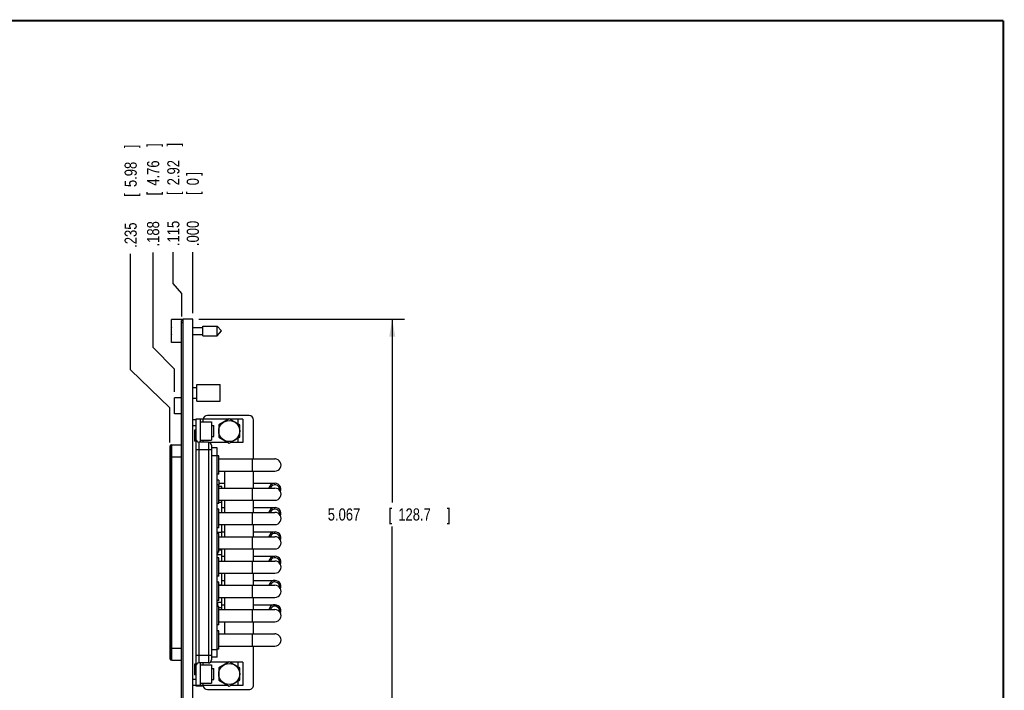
# Model space of a CAD drawing. Header units: inches. Extents: x 0.2 to 16.8, y 0.1 to 10.8.
# Tile 10 of 10: x 6.6 to 16.8, y 3.9 to 10.8. Entities that reach past the tile are written whole.
import ezdxf

# ---------------------------------------------------------------- set-up
doc = ezdxf.new("R2010")
doc.units = ezdxf.units.IN
doc.header["$LTSCALE"] = 0.935
doc.header["$MEASUREMENT"] = 0
doc.layers.get('0').update_dxf_attribs({"linetype": 'CONTINUOUS'})
doc.layers.add('DIMENSIONS', color=7, linetype='CONTINUOUS')
doc.styles.get("Standard").update_dxf_attribs({"font": 'txt', "width": 0.8})
doc.dimstyles.new('DIMSTYLE_1', dxfattribs={"dimtxt": 0.125, "dimasz": 0.18, "dimexe": 0.18, "dimexo": 0.0625, "dimgap": 0.09, "dimtad": 0, "dimtih": 1, "dimtoh": 1, "dimdec": 3, "dimzin": 4, "dimdsep": 46, "dimtxsty": 'STANDARD', "dimblk": '_FILLED', "dimblk1": '_FILLED', "dimblk2": '_FILLED', "dimcen": 0.09, "dimadec": 0, "dimazin": 0, "dimtp": 0.001, "dimtm": 0.001, "dimtfac": 1, "dimtdec": 3, "dimtofl": 0, "dimtmove": 0, "dimatfit": 3, "dimldrblk": '_FILLED', "dimfxl": 1, "dimtolj": 1, "dimtzin": 4, "dimarcsym": 0})
doc.dimstyles.new('DIMSTYLE_2', dxfattribs={"dimtxt": 0.125, "dimasz": 0.18, "dimexe": 0.18, "dimexo": 0.0625, "dimgap": 0.09, "dimtad": 0, "dimtih": 1, "dimtoh": 1, "dimdec": 3, "dimzin": 4, "dimdsep": 46, "dimtxsty": 'STANDARD', "dimblk": '_FILLED', "dimblk1": '_FILLED', "dimblk2": '_FILLED', "dimcen": 0.09, "dimadec": 0, "dimazin": 0, "dimtp": 0.001, "dimtm": 0.001, "dimtfac": 1, "dimtdec": 3, "dimtofl": 0, "dimtmove": 0, "dimatfit": 3, "dimldrblk": '_FILLED', "dimfxl": 1, "dimtolj": 1, "dimtzin": 4, "dimarcsym": 0})

# ---------------------------------------------------------------- blocks, each defined once
blk = doc.blocks.new('*D0')
at = {"layer": 'DIMENSIONS', "color": 2, "linetype": 'CONTINUOUS'}
for p, q in [((8.216, 8.055), (8.216, 8.376)), ((8.302, 7.952), (8.216, 8.055)), ((8.302, 7.716), (8.302, 7.952))]:
    blk.add_line(p, q, dxfattribs=at)
at = {"layer": 'DIMENSIONS', "color": 2, "linetype": 'CONTINUOUS', "width": 0.8}
for s, p in [(']', (8.279, 9.464)), ('2.92', (8.279, 9.064)), ('[', (8.279, 8.964)), ('.115', (8.279, 8.439))]:
    blk.add_text(s, height=0.125, rotation=90, dxfattribs=at).set_placement(p)
blk = doc.blocks.new('_FILLED')
at = {"color": 0, "linetype": 'BYBLOCK'}
blk.add_solid([(0, 0), (-1, 0.174), (-1, -0.174)], dxfattribs=at)
blk = doc.blocks.new('*D1')
at = {"layer": 'DIMENSIONS', "color": 2, "linetype": 'CONTINUOUS'}
for p, q in [((8.009, 7.397), (8.009, 8.372)), ((8.229, 7.171), (8.009, 7.397)), ((8.229, 6.939), (8.229, 7.171))]:
    blk.add_line(p, q, dxfattribs=at)
at = {"layer": 'DIMENSIONS', "color": 2, "linetype": 'CONTINUOUS', "width": 0.8}
for s, p in [(']', (8.071, 9.46)), ('4.76', (8.071, 9.06)), ('[', (8.071, 8.96)), ('.188', (8.071, 8.435))]:
    blk.add_text(s, height=0.125, rotation=90, dxfattribs=at).set_placement(p)
blk = doc.blocks.new('*D2')
at = {"layer": 'DIMENSIONS', "color": 2, "linetype": 'CONTINUOUS'}
for p, q in [((7.777, 7.165), (7.777, 8.359)), ((8.181, 6.775), (7.777, 7.165)), ((8.181, 6.417), (8.181, 6.775))]:
    blk.add_line(p, q, dxfattribs=at)
at = {"layer": 'DIMENSIONS', "color": 2, "linetype": 'CONTINUOUS', "width": 0.8}
for s, p in [(']', (7.84, 9.446)), ('5.98', (7.84, 9.046)), ('[', (7.84, 8.946)), ('.235', (7.84, 8.421))]:
    blk.add_text(s, height=0.125, rotation=90, dxfattribs=at).set_placement(p)
blk = doc.blocks.new('*D3')
at = {"layer": 'DIMENSIONS', "color": 2, "linetype": 'CONTINUOUS'}
blk.add_line((8.417, 7.75), (8.417, 8.376), dxfattribs=at)
at = {"layer": 'DIMENSIONS', "color": 2, "linetype": 'CONTINUOUS', "width": 0.8}
for s, p in [(']', (8.479, 9.164)), ('0', (8.479, 9.064)), ('[', (8.479, 8.964)), ('.000', (8.479, 8.439))]:
    blk.add_text(s, height=0.125, rotation=90, dxfattribs=at).set_placement(p)
blk = doc.blocks.new('*D4')
at = {"layer": 'DIMENSIONS', "color": 2, "linetype": 'CONTINUOUS'}
for p, q in [((8.479, 7.687), (10.592, 7.687)), ((10.467, 7.687), (10.467, 5.802)), ((10.467, 2.62), (10.467, 5.552)), ((8.479, 2.62), (10.592, 2.62))]:
    blk.add_line(p, q, dxfattribs=at)
at = {"layer": 'DIMENSIONS', "color": 2, "linetype": 'CONTINUOUS', "xscale": 0.18, "yscale": 0.18, "zscale": 0.18}
for p, rotation in [((10.467, 7.687), 90), ((10.467, 2.62), 270)]:
    blk.add_blockref('_FILLED', p, dxfattribs=dict(at, rotation=rotation))
at = {"layer": 'DIMENSIONS', "color": 2, "linetype": 'CONTINUOUS', "width": 0.8}
for s, p in [('5.067', (9.804, 5.615)), ('[', (10.429, 5.615)), ('128.7', (10.529, 5.615)), (']', (11.029, 5.615))]:
    blk.add_text(s, height=0.125, dxfattribs=at).set_placement(p)

msp = doc.modelspace()

# ---------------------------------------------------------------- linework, layer by layer
at = {"color": 7, "linetype": 'CONTINUOUS'}
for p, q in [((8.1968, 7.447), (8.1968, 7.684)), ((8.3168, 7.684), (8.1968, 7.684)), ((8.3018, 3.5518), (8.3018, 7.6735)), ((8.3018, 7.6735), (8.3168, 7.6735)), ((8.3018, 7.6535), (8.3168, 7.6535)), ((8.3168, 3.2418), (8.3168, 7.6875)), ((8.4168, 7.6875), (8.3168, 7.6875)), ((8.4168, 3.2418), (8.4168, 7.6875)), ((8.4168, 7.6005), (8.5205, 7.6005)), ((8.5205, 7.5163), (8.5205, 7.6147)), ((8.5205, 7.6147), (8.6686, 7.6147)), ((8.6686, 7.5163), (8.6686, 7.6147)), ((8.6686, 7.6147), (8.7099, 7.5655)), ((8.1947, 7.5793), (8.1968, 7.5793)), ((8.1968, 7.5517), (8.1947, 7.5517)), ((8.4168, 7.5304), (8.5205, 7.5304)), ((8.5205, 7.5163), (8.6686, 7.5163)), ((8.6686, 7.5163), (8.7099, 7.5655)), ((8.3018, 7.447), (8.1968, 7.447)), ((8.4583, 6.8446), (8.4583, 7.0138)), ((8.4583, 7.0138), (8.6985, 7.0138)), ((8.6985, 6.8446), (8.6985, 7.0138)), ((8.4168, 6.9843), (8.4583, 6.9843)), ((8.2293, 6.712), (8.2293, 6.877)), ((8.3018, 6.877), (8.2293, 6.877)), ((8.4168, 6.8741), (8.4583, 6.8741)), ((8.4583, 6.8446), (8.6985, 6.8446)), ((8.3018, 6.712), (8.2293, 6.712)), ((8.9943, 6.6958), (8.5683, 6.6958)), ((8.4483, 6.6503), (8.4168, 6.6503)), ((8.4168, 6.5913), (8.4483, 6.5913)), ((8.4473, 6.6505), (8.4473, 6.6535)), ((8.4473, 6.6535), (8.4483, 6.6535)), ((8.4483, 6.6563), (8.4483, 6.4337)), ((8.4933, 6.6563), (8.4483, 6.6563)), ((8.4933, 6.6563), (8.4933, 6.4218)), ((8.7835, 6.6563), (8.4933, 6.6563)), ((8.4933, 6.6298), (8.6083, 6.6298)), ((8.4933, 6.6283), (8.4933, 6.4463)), ((8.5183, 6.6563), (8.5183, 6.6298)), ((8.6083, 6.6298), (8.6083, 6.4418)), ((8.6083, 6.5918), (8.6318, 6.5918)), ((8.6318, 6.4798), (8.6318, 6.5918)), ((8.7913, 6.6609), (8.683, 6.5984)), ((8.683, 6.5984), (8.683, 6.4733)), ((8.8996, 6.5983), (8.7913, 6.6609)), ((8.9308, 6.6563), (8.7991, 6.6563)), ((8.8808, 6.6563), (8.8808, 6.6092)), ((8.8996, 6.4733), (8.8996, 6.5983)), ((8.9308, 6.6563), (8.9308, 6.4183)), ((9.0413, 6.2483), (9.0413, 6.6488)), ((8.4323, 6.5433), (8.4323, 6.4333)), ((8.4483, 6.5433), (8.4323, 6.5433)), ((8.6083, 6.4798), (8.6318, 6.4798)), ((8.2013, 6.3948), (8.2013, 6.395)), ((8.2013, 6.395), (8.2023, 6.395)), ((8.2023, 4.1768), (8.2023, 6.3948)), ((8.2023, 6.3948), (8.3018, 6.3948)), ((8.4483, 6.4333), (8.4323, 6.4333)), ((8.4483, 6.4333), (8.4483, 4.1383)), ((8.4803, 4.1499), (8.4803, 6.4218)), ((8.5763, 6.4218), (8.4803, 6.4218)), ((8.4933, 6.4418), (8.6083, 6.4418)), ((8.5183, 6.4418), (8.5183, 6.4218)), ((8.5763, 6.4218), (8.5763, 4.1499)), ((8.7783, 6.4183), (8.5899, 6.4183)), ((8.6083, 6.3898), (8.6083, 4.1819)), ((8.683, 6.4733), (8.7913, 6.4108)), ((8.7913, 6.4108), (8.8996, 6.4733)), ((8.9308, 6.4183), (8.8043, 6.4183)), ((8.8808, 6.4625), (8.8808, 6.4183)), ((8.1814, 6.377), (8.1814, 4.195)), ((8.1824, 6.3768), (8.1824, 4.1948)), ((8.4483, 6.3448), (8.6083, 6.3448)), ((8.6683, 6.3635), (8.6083, 6.3635)), ((8.6083, 6.2855), (8.6683, 6.2855)), ((8.6683, 4.2082), (8.6683, 6.3635)), ((8.6853, 6.2806), (8.6683, 6.2806)), ((8.6853, 6.0911), (8.6853, 6.2806)), ((8.1814, 6.251), (8.1824, 6.251)), ((8.1824, 6.2718), (8.3018, 6.2718)), ((8.6853, 6.2483), (9.2613, 6.2483)), ((9.0253, 6.2483), (9.0253, 6.1233)), ((9.0413, 6.2485), (9.2603, 6.2485)), ((8.6853, 6.0911), (8.6683, 6.0911)), ((8.6853, 6.1233), (9.2613, 6.1233)), ((8.7413, 6.1233), (8.7413, 5.9483)), ((9.0413, 5.9483), (9.0413, 6.1233)), ((8.6843, 6.0307), (8.6683, 6.0307)), ((8.6853, 5.9806), (8.6683, 5.9806)), ((8.6843, 6.0307), (8.6843, 5.9806)), ((8.6843, 5.9985), (8.7413, 5.9985)), ((8.6853, 5.7911), (8.6853, 5.9806)), ((9.0413, 5.9985), (9.2603, 5.9985)), ((8.7133, 5.9648), (8.6853, 5.9648)), ((8.6853, 5.9483), (9.2613, 5.9483)), ((8.7133, 5.9483), (8.7133, 5.9648)), ((9.0253, 5.9483), (9.0253, 5.8233)), ((8.6853, 5.7911), (8.6683, 5.7911)), ((8.6853, 5.8233), (9.2613, 5.8233)), ((8.7133, 5.8008), (8.6853, 5.8008)), ((8.7133, 5.6983), (8.7133, 5.8233)), ((8.7413, 5.8233), (8.7413, 5.6983)), ((9.0413, 5.6983), (9.0413, 5.8233)), ((8.6853, 5.7306), (8.6683, 5.7306)), ((8.6853, 5.5411), (8.6853, 5.7306)), ((8.6853, 5.6983), (9.2613, 5.6983)), ((8.7133, 5.7485), (8.7413, 5.7485)), ((9.0253, 5.6983), (9.0253, 5.5733)), ((9.0413, 5.7485), (9.2603, 5.7485)), ((8.6853, 5.5733), (9.2613, 5.5733)), ((8.7133, 5.4483), (8.7133, 5.5733)), ((8.7413, 5.5733), (8.7413, 5.4483)), ((9.0413, 5.4483), (9.0413, 5.5733)), ((8.6853, 5.5411), (8.6683, 5.5411)), ((8.7133, 5.4908), (8.6683, 5.4908)), ((8.6853, 5.4806), (8.6683, 5.4806)), ((8.6853, 5.2911), (8.6853, 5.4806)), ((8.7133, 5.4985), (8.7413, 5.4985)), ((9.0413, 5.4985), (9.2603, 5.4985)), ((8.6853, 5.4483), (9.2613, 5.4483)), ((9.0253, 5.4483), (9.0253, 5.3233)), ((8.6853, 5.2911), (8.6683, 5.2911)), ((8.6723, 5.2668), (8.6683, 5.2708)), ((8.6723, 5.2668), (8.6683, 5.2668)), ((8.6723, 5.2668), (8.6723, 5.2911)), ((8.6853, 5.3233), (9.2613, 5.3233)), ((8.7133, 5.3108), (8.6853, 5.3108)), ((8.7133, 5.1983), (8.7133, 5.3233)), ((8.7413, 5.3233), (8.7413, 5.1983)), ((9.0413, 5.1983), (9.0413, 5.3233)), ((8.7133, 5.2608), (8.6683, 5.2608)), ((8.6853, 5.2306), (8.6683, 5.2306)), ((8.6853, 5.0411), (8.6853, 5.2306)), ((8.6853, 5.1983), (9.2613, 5.1983)), ((8.7133, 5.2485), (8.7413, 5.2485)), ((9.0253, 5.1983), (9.0253, 5.0733)), ((9.0413, 5.2485), (9.2603, 5.2485)), ((8.6853, 5.0733), (9.2613, 5.0733)), ((8.7133, 4.9483), (8.7133, 5.0733)), ((8.7413, 5.0733), (8.7413, 4.9483)), ((9.0413, 4.9483), (9.0413, 5.0733)), ((8.6853, 5.0411), (8.6683, 5.0411)), ((8.6853, 4.9806), (8.6683, 4.9806)), ((8.6853, 4.7911), (8.6853, 4.9806)), ((8.7133, 4.9985), (8.7413, 4.9985)), ((9.0413, 4.9985), (9.2603, 4.9985)), ((8.7133, 4.9508), (8.6853, 4.9508)), ((8.6853, 4.9483), (9.2613, 4.9483)), ((9.0253, 4.9483), (9.0253, 4.8233)), ((8.6853, 4.7911), (8.6683, 4.7911)), ((8.7133, 4.7708), (8.6683, 4.7708)), ((8.6683, 4.7648), (8.6723, 4.7648)), ((8.6723, 4.7648), (8.6683, 4.7608)), ((8.6723, 4.7306), (8.6723, 4.7648)), ((8.6853, 4.8233), (9.2613, 4.8233)), ((8.7133, 4.6983), (8.7133, 4.8233)), ((8.7413, 4.8233), (8.7413, 4.6983)), ((9.0413, 4.6983), (9.0413, 4.8233)), ((8.6853, 4.7306), (8.6683, 4.7306)), ((8.6853, 4.5411), (8.6853, 4.7306)), ((8.6853, 4.7208), (8.7133, 4.7208)), ((8.6853, 4.6983), (9.2613, 4.6983)), ((8.7133, 4.7485), (8.7413, 4.7485)), ((9.0253, 4.6983), (9.0253, 4.5733)), ((9.0413, 4.7485), (9.2603, 4.7485)), ((8.6853, 4.5733), (9.2613, 4.5733)), ((8.7413, 4.5733), (8.7413, 4.4483)), ((9.0413, 4.4483), (9.0413, 4.5733)), ((8.6853, 4.5411), (8.6683, 4.5411)), ((8.6843, 4.4807), (8.6683, 4.4807)), ((8.6853, 4.4806), (8.6683, 4.4806)), ((8.6853, 4.2911), (8.6853, 4.4806)), ((8.6853, 4.4485), (8.7413, 4.4485)), ((8.6853, 4.4483), (9.2613, 4.4483)), ((9.0253, 4.4483), (9.0253, 4.3233)), ((9.0413, 4.4485), (9.2603, 4.4485)), ((8.1824, 4.321), (8.1814, 4.321)), ((8.3018, 4.2998), (8.1824, 4.2998)), ((8.6683, 4.2862), (8.6083, 4.2862)), ((8.6853, 4.2911), (8.6683, 4.2911)), ((8.6853, 4.3233), (9.2613, 4.3233)), ((9.0413, 3.9228), (9.0413, 4.3233)), ((8.2023, 4.1768), (8.3018, 4.1768)), ((8.6083, 4.2269), (8.4483, 4.2269)), ((8.7835, 4.1563), (8.5954, 4.1563)), ((8.6683, 4.2082), (8.6083, 4.2082)), ((8.7913, 4.1609), (8.683, 4.0984)), ((8.8996, 4.0983), (8.7913, 4.1609)), ((8.9308, 4.1563), (8.7991, 4.1563)), ((8.8808, 4.1563), (8.8808, 4.1092)), ((8.9308, 4.1563), (8.9308, 3.9183)), ((8.4483, 4.1383), (8.4323, 4.1383)), ((8.4323, 4.1383), (8.4323, 4.0283)), ((8.4483, 4.138), (8.4483, 3.9183)), ((8.5763, 4.1499), (8.4803, 4.1499)), ((8.4932, 4.1499), (8.4932, 3.9183)), ((8.4933, 4.1298), (8.6082, 4.1298)), ((8.4933, 4.1283), (8.4933, 3.9463)), ((8.5183, 4.1499), (8.5183, 4.1298)), ((8.6082, 4.1298), (8.6082, 3.9418)), ((8.6082, 4.0918), (8.6318, 4.0918)), ((8.6318, 3.9798), (8.6318, 4.0918)), ((8.683, 4.0984), (8.683, 3.9733)), ((8.8996, 3.9733), (8.8996, 4.0983)), ((8.4483, 3.9803), (8.4168, 3.9803)), ((8.4483, 4.0283), (8.4323, 4.0283)), ((8.6082, 3.9798), (8.6318, 3.9798)), ((8.683, 3.9733), (8.7913, 3.9108)), ((8.7913, 3.9108), (8.8996, 3.9733)), ((8.8808, 3.9625), (8.8808, 3.9183)), ((8.4168, 3.9213), (8.4483, 3.9213)), ((8.4473, 3.9155), (8.4473, 3.9213)), ((8.4473, 3.9155), (8.5225, 3.9155)), ((8.4932, 3.9183), (8.4483, 3.9183)), ((8.4933, 3.9418), (8.6082, 3.9418)), ((8.7783, 3.9183), (8.4933, 3.9183)), ((8.4951, 3.9155), (8.4951, 3.9183)), ((8.5183, 3.9418), (8.5183, 3.9183)), ((8.5683, 3.8758), (8.9943, 3.8758)), ((8.9308, 3.9183), (8.8043, 3.9183))]:
    msp.add_line(p, q, dxfattribs=at)
at = {"color": 7, "linetype": 'CONTINUOUS', "const_width": 0.02}
for points in [[(16.75, 10.7586), (0.25, 10.7586)], [(16.75, 0.2586), (16.75, 10.7586)]]:
    msp.add_lwpolyline(points, dxfattribs=at)
at = {"color": 7, "linetype": 'CONTINUOUS'}
for centre in [(8.7913, 6.5358), (8.7913, 4.0358)]:
    msp.add_circle(centre, 0.1082, dxfattribs=at)
for centre, radius, start, end in [((8.5071, 7.5655), 0.3127, 172.97195, 177.47432), ((8.5071, 7.5655), 0.3127, 182.52568, 187.02765), ((8.5683, 6.6488), 0.047, 89.99953, 170.59601), ((8.9943, 6.6488), 0.047, 359.99953, 89.99953), ((8.2013, 6.375), 0.02, 90, 174.26083), ((8.2023, 6.3748), 0.02, 89.99953, 174.26036), ((8.4803, 6.4538), 0.032, 182.94008, 269.99953), ((8.5763, 6.3898), 0.032, 359.99953, 89.99953), ((9.2603, 6.186), 0.0625, 80.10389, 90.79447), ((9.2613, 6.1858), 0.0625, 269.99953, 89.99953), ((9.2603, 5.936), 0.0625, 337.49837, 168.57969), ((9.2603, 5.936), 0.0475, 350.30036, 164.84379), ((9.2613, 5.8858), 0.0625, 269.99953, 89.99953), ((9.2603, 5.686), 0.0625, 337.49542, 168.57969), ((9.2603, 5.686), 0.0475, 350.29811, 164.84379), ((9.2613, 5.6358), 0.0625, 269.99953, 89.99953), ((9.2603, 5.436), 0.0625, 337.49248, 168.57969), ((9.2603, 5.436), 0.0475, 350.29587, 164.84379), ((9.2613, 5.3858), 0.0625, 269.99953, 89.99953), ((9.2603, 5.186), 0.0625, 337.48954, 168.57969), ((9.2603, 5.186), 0.0475, 350.29362, 164.84379), ((9.2613, 5.1358), 0.0625, 269.99953, 89.99953), ((9.2603, 4.936), 0.0625, 337.48659, 168.57969), ((9.2603, 4.936), 0.0475, 350.29137, 164.84379), ((9.2613, 4.8858), 0.0625, 269.99953, 89.99953), ((9.2603, 4.686), 0.0625, 337.48365, 168.57969), ((9.2603, 4.686), 0.0475, 350.28913, 164.84379), ((9.2613, 4.6358), 0.0625, 269.99953, 89.99953), ((9.2603, 4.386), 0.0625, 80.08824, 90.80805), ((9.2613, 4.3858), 0.0625, 269.99953, 89.99953), ((8.2013, 4.197), 0.02, 185.73917, 270), ((8.2023, 4.1968), 0.02, 185.7387, 269.99953), ((8.5763, 4.1819), 0.032, 269.99953, 359.99953), ((8.4803, 4.1179), 0.032, 89.99953, 177.05898), ((8.5683, 3.9228), 0.047, 185.6816, 269.99953), ((8.9943, 3.9228), 0.047, 269.99953, 359.99953)]:
    msp.add_arc(centre, radius, start, end, dxfattribs=at)
for points in [[(8.1816, 6.377), (8.1819, 6.3784), (8.1823, 6.3797), (8.1828, 6.381)], [(8.1828, 6.381), (8.1836, 6.3828), (8.1846, 6.3845), (8.1859, 6.386)], [(8.1814, 6.3754), (8.1815, 6.3759), (8.1815, 6.3765), (8.1816, 6.377)], [(8.1822, 6.3583), (8.1818, 6.3571), (8.1815, 6.3557), (8.1814, 6.3544)], [(8.1814, 4.2175), (8.1814, 4.2174), (8.1814, 4.2173), (8.1814, 4.2172)], [(8.1814, 4.2172), (8.1816, 4.216), (8.1818, 4.2148), (8.1822, 4.2137)], [(8.1814, 4.1962), (8.1814, 4.1963), (8.1814, 4.1964), (8.1814, 4.1966)], [(8.1817, 4.1947), (8.1816, 4.1952), (8.1815, 4.1957), (8.1814, 4.1962)], [(8.1828, 4.191), (8.1823, 4.1922), (8.182, 4.1934), (8.1817, 4.1947)], [(8.1836, 4.1894), (8.1833, 4.1899), (8.1831, 4.1904), (8.1828, 4.191)]]:
    msp.add_open_spline(points, degree=3, dxfattribs=at)

# ---------------------------------------------------------------- dimensions: what is measured, and where the dimension line sits
at = {"layer": 'DIMENSIONS', "color": 2, "linetype": 'CONTINUOUS'}
for feature_location, offset, dtype, origin, picture, middle in [((8.1814, 6.4169), (-0.4042, 1.942), 0, (8.4168, 7.6875), '*D2', (7.7772, 8.9839)), ((8.2293, 6.9395), (-0.2204, 1.4327), 0, (8.4168, 7.6875), '*D1', (8.0089, 8.9972)), ((8.3018062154, 7.7159712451), (-0.0856321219, 0.6601264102), 0, (8.4168062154, 7.6874712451), '*D0', (8.2161740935, 9.0010976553)), ((8.4168062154, 7.7499712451), (0, 0.6261264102), 1, (8.4168062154, 7.6874712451), '*D3', (8.4168062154, 8.8510976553))]:
    dim = msp.add_ordinate_dim(feature_location=feature_location, offset=offset, dtype=dtype, origin=origin, dimstyle='DIMSTYLE_1', dxfattribs=at)
    dim.commit()
    dim.dimension.update_dxf_attribs({"geometry": picture, "text_midpoint": middle})
dim = msp.add_linear_dim(base=(10.4667, 7.6875), p1=(8.4793, 2.6205), p2=(8.4793, 7.6875), angle=90, dimstyle='DIMSTYLE_2', dxfattribs=at)
dim.commit()
dim.dimension.update_dxf_attribs({"geometry": '*D4', "text_midpoint": (10.4667, 5.6774), "dimtype": 160})

doc.saveas('drawing.dxf')
